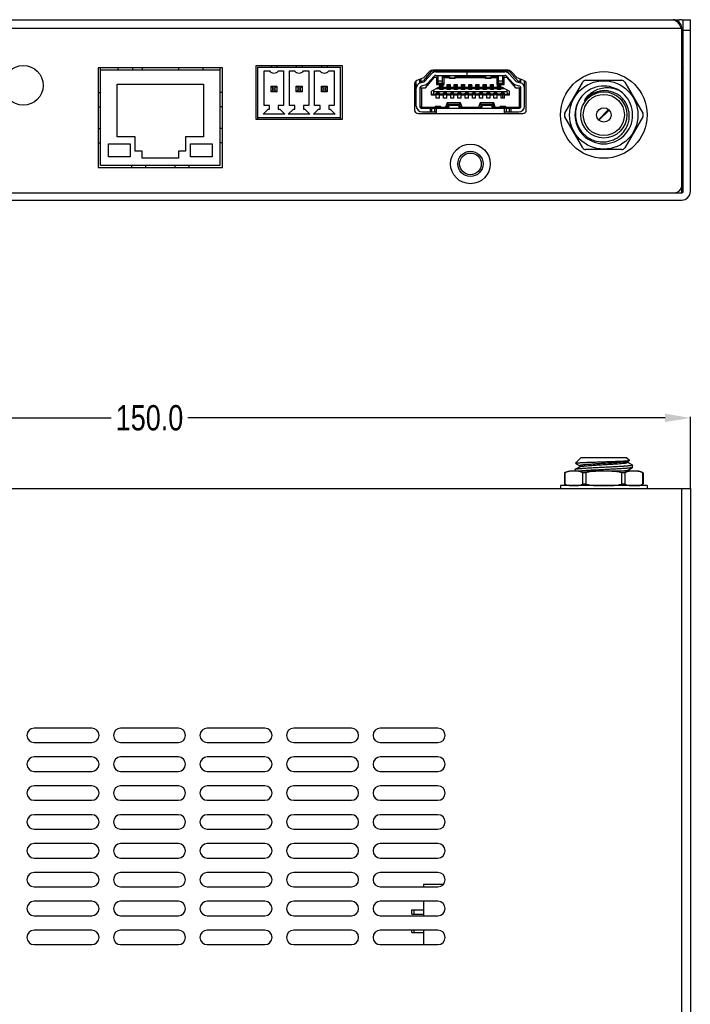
# Model space of a CAD drawing. Header units: millimetres. Extents: x 121 to 664, y 70 to 342.
# Tile 4 of 6: x 251 to 344, y 206 to 342. Entities that reach past the tile are written whole.
import ezdxf

# ---------------------------------------------------------------- set-up
doc = ezdxf.new("R2010")
doc.units = ezdxf.units.MM
doc.header["$LTSCALE"] = 32.67
doc.header["$PDMODE"] = 3
doc.header["$PDSIZE"] = 0.3125
doc.layers.get('0').update_dxf_attribs({"linetype": 'CONTINUOUS'})
doc.layers.get('Defpoints').update_dxf_attribs({"linetype": 'CONTINUOUS'})
doc.styles.get("Standard").update_dxf_attribs({"font": 'txt', "width": 0.8})
doc.dimstyles.get("Standard").update_dxf_attribs({"dimtxt": 0.15625, "dimasz": 0.1875, "dimexe": 0.125, "dimexo": 0.0625, "dimtad": 0, "dimtih": 1, "dimtoh": 1, "dimdsep": 46, "dimtxsty": 'Standard', "dimcen": 0.09, "dimazin": 2, "dimtp": 0.01, "dimtm": 0.01, "dimtfac": 1, "dimtofl": 0, "dimtmove": 0, "dimatfit": 3, "dimfxl": 1, "dimtolj": 1, "dimarcsym": 0})

# ---------------------------------------------------------------- blocks, each defined once
blk = doc.blocks.new('*D0')
at = {"color": 3, "lineweight": -2, "transparency": 16777216}
for p, q in [((194.3, 277.51), (194.3, 287.36)), ((197.8, 287.23), (263.99, 287.23)), ((340.8, 287.23), (274.6, 287.23)), ((344.3, 277.51), (344.3, 287.36))]:
    blk.add_line(p, q, dxfattribs=at)
at = {"color": 3, "transparency": 16777216}
for points in [[(197.8, 287.82), (197.8, 286.65), (194.3, 287.23)], [(340.8, 287.82), (340.8, 286.65), (344.3, 287.23)]]:
    blk.add_solid(points, dxfattribs=at)
at = {"layer": 'Defpoints', "color": 0, "transparency": 16777216}
for p in [(344.3, 287.23), (194.3, 277.45), (344.3, 277.45)]:
    blk.add_point(p, dxfattribs=at)
at = {"color": 3, "transparency": 16777216, "insert": (269.3, 287.23), "char_height": 3.5, "attachment_point": 5}
blk.add_mtext('\\A1;150.0', dxfattribs=at)

msp = doc.modelspace()

# ---------------------------------------------------------------- linework, layer by layer
at = {"color": 7, "linetype": 'Continuous'}
for p, q in [((343.1, 341.21), (195.5, 341.21)), ((195.8, 342.41), (342.8, 342.41)), ((343.1, 318.41), (343.1, 341.21)), ((343.3, 342.41), (344.3, 342.41)), ((343.3, 318.61), (343.3, 342.41)), ((344.3, 318.61), (344.3, 342.41)), ((344.3, 340.91), (343.3, 340.91)), ((343.15, 338.15), (343.1, 338.06)), ((343.15, 338.15), (343.16, 338.16)), ((343.16, 338.16), (343.3, 338.16)), ((343.26, 337.13), (343.27, 336.92)), ((262.2, 335.73), (262.2, 321.93)), ((279.4, 335.73), (262.2, 335.73)), ((262.52, 322.2), (262.52, 335.73)), ((264.9, 335.73), (264.9, 335.47)), ((266.99, 335.47), (266.99, 335.73)), ((268.3, 335.73), (268.3, 335.47)), ((273.3, 335.73), (273.3, 335.47)), ((276.7, 335.73), (276.7, 335.47)), ((279.07, 335.73), (279.07, 322.2)), ((279.4, 321.93), (279.4, 335.73)), ((296.05, 336.01), (284.05, 336.01)), ((284.05, 336.01), (284.05, 328.61)), ((284.3, 335.81), (295.8, 335.81)), ((284.3, 328.61), (284.3, 335.81)), ((286.15, 336.01), (286.15, 335.81)), ((286.95, 336.01), (286.95, 335.81)), ((289.65, 336.01), (289.65, 335.81)), ((290.45, 336.01), (290.45, 335.81)), ((293.15, 336.01), (293.15, 335.81)), ((293.95, 336.01), (293.95, 335.81)), ((295.8, 328.61), (295.8, 335.81)), ((296.05, 328.61), (296.05, 336.01)), ((343.1, 335.93), (343.16, 336.04)), ((343.15, 336.06), (343.3, 335.8)), ((343.27, 336.92), (343.27, 336.91)), ((262.52, 335.47), (279.07, 335.47)), ((285.2, 335.31), (285.92, 335.31)), ((285.2, 330.51), (285.2, 335.31)), ((287.17, 335.31), (287.9, 335.31)), ((287.9, 335.31), (287.9, 330.51)), ((288.7, 335.31), (289.42, 335.31)), ((288.7, 330.51), (288.7, 335.31)), ((290.67, 335.31), (291.4, 335.31)), ((291.4, 335.31), (291.4, 330.51)), ((292.2, 335.31), (292.92, 335.31)), ((292.2, 330.51), (292.2, 335.31)), ((294.17, 335.31), (294.9, 335.31)), ((294.9, 335.31), (294.9, 330.51)), ((307.3, 334.36), (306.36, 333.98)), ((308.37, 335.22), (307.28, 333.99)), ((308.13, 335.22), (307.3, 334.36)), ((307.5, 333.88), (308.41, 334.91)), ((307.55, 332.98), (308.8, 334.43)), ((308.78, 334.58), (307.87, 333.55)), ((308.55, 335.31), (319.04, 335.31)), ((319.02, 335.4), (308.57, 335.4)), ((308.8, 334.43), (309.3, 334.43)), ((309.01, 335.18), (313.35, 335.18)), ((309.01, 334.68), (318.59, 334.68)), ((309.1, 334.43), (309.1, 333.43)), ((309.3, 334.43), (309.3, 333.63)), ((309.35, 333.88), (309.35, 334.68)), ((309.9, 334.68), (309.9, 333.88)), ((309.95, 334.58), (310.9, 334.58)), ((309.95, 334.58), (310.15, 334.38)), ((309.95, 333.63), (309.95, 334.58)), ((310.15, 334.38), (310.9, 334.38)), ((310.15, 333.43), (310.15, 334.38)), ((310.22, 335.4), (310.22, 335.31)), ((310.47, 335.4), (310.47, 335.31)), ((310.9, 334.68), (310.9, 334.28)), ((310.9, 334.35), (311.7, 334.35)), ((311.7, 334.28), (310.9, 334.28)), ((311.7, 334.28), (311.7, 334.68)), ((311.7, 334.58), (315.9, 334.58)), ((311.7, 334.38), (315.9, 334.38)), ((312.12, 335.31), (312.12, 335.4)), ((312.37, 335.31), (312.37, 335.4)), ((313.35, 334.68), (313.35, 335.18)), ((313.36, 335.18), (318.59, 335.18)), ((313.36, 334.68), (313.36, 335.18)), ((315.22, 335.31), (315.22, 335.4)), ((315.47, 335.4), (315.47, 335.31)), ((315.9, 334.68), (315.9, 334.28)), ((315.9, 334.35), (316.7, 334.35)), ((316.7, 334.28), (315.9, 334.28)), ((316.7, 334.28), (316.7, 334.68)), ((316.7, 334.58), (317.65, 334.58)), ((316.7, 334.38), (317.45, 334.38)), ((317.12, 335.31), (317.12, 335.4)), ((317.37, 335.4), (317.37, 335.31)), ((317.65, 334.58), (317.45, 334.38)), ((317.45, 334.38), (317.45, 333.43)), ((317.65, 334.58), (317.65, 333.63)), ((317.7, 333.88), (317.7, 334.68)), ((318.25, 334.68), (318.25, 333.88)), ((318.3, 334.43), (318.8, 334.43)), ((318.3, 333.63), (318.3, 334.43)), ((318.5, 333.43), (318.5, 334.43)), ((318.8, 334.43), (320.05, 332.98)), ((319.72, 333.55), (318.81, 334.58)), ((319.19, 334.91), (320.09, 333.88)), ((320.31, 333.99), (319.23, 335.22)), ((320.28, 334.36), (319.45, 335.22)), ((321.23, 333.98), (320.28, 334.36)), ((264.8, 333.47), (276.8, 333.47)), ((264.8, 326.2), (264.8, 333.47)), ((276.8, 333.47), (276.8, 326.2)), ((286.15, 333.21), (286.95, 333.21)), ((286.4, 332.96), (286.15, 333.21)), ((286.15, 332.41), (286.15, 333.21)), ((286.4, 332.96), (286.7, 332.96)), ((286.4, 332.66), (286.4, 332.96)), ((286.7, 332.96), (286.95, 333.21)), ((286.7, 332.96), (286.7, 332.66)), ((286.95, 333.21), (286.95, 332.41)), ((289.65, 333.21), (290.45, 333.21)), ((289.9, 332.96), (289.65, 333.21)), ((289.65, 332.41), (289.65, 333.21)), ((289.9, 332.96), (290.2, 332.96)), ((289.9, 332.66), (289.9, 332.96)), ((290.2, 332.96), (290.45, 333.21)), ((290.2, 332.96), (290.2, 332.66)), ((290.45, 333.21), (290.45, 332.41)), ((293.15, 333.21), (293.95, 333.21)), ((293.4, 332.96), (293.15, 333.21)), ((293.15, 332.41), (293.15, 333.21)), ((293.4, 332.96), (293.7, 332.96)), ((293.4, 332.66), (293.4, 332.96)), ((293.7, 332.96), (293.95, 333.21)), ((293.7, 332.96), (293.7, 332.66)), ((293.95, 333.21), (293.95, 332.41)), ((306.05, 333.52), (306.05, 329.9)), ((306.3, 330.43), (306.3, 333.95)), ((306.8, 333.65), (306.8, 334.16)), ((306.8, 333.86), (307.13, 333.91)), ((306.8, 332.91), (306.8, 330.43)), ((306.85, 333.03), (306.82, 333.03)), ((306.85, 333.67), (306.85, 333.87)), ((306.85, 330.26), (306.85, 333.07)), ((306.95, 332.98), (306.85, 332.88)), ((306.86, 333.67), (307.48, 333.86)), ((306.95, 333.88), (306.95, 334.22)), ((306.95, 332.98), (307.55, 332.98)), ((307.62, 333.38), (307.01, 333.19)), ((307.05, 330.28), (307.05, 332.98)), ((308.4, 332.51), (309.37, 333.04)), ((309.3, 333.63), (309.1, 333.43)), ((309.1, 333.43), (309.57, 333.43)), ((309.1, 332.89), (309.57, 332.89)), ((309.3, 333.63), (309.95, 333.63)), ((309.9, 333.88), (309.35, 333.88)), ((309.37, 333.04), (309.57, 333.04)), ((309.57, 333.45), (310.02, 333.45)), ((309.57, 332.75), (309.57, 333.45)), ((309.7, 333.31), (309.57, 333.31)), ((309.57, 332.95), (310.02, 332.95)), ((309.7, 333.45), (309.7, 332.95)), ((309.7, 333.1), (309.9, 333.1)), ((309.9, 332.95), (309.9, 333.45)), ((310.02, 333.31), (309.9, 333.31)), ((310.15, 333.43), (309.95, 333.63)), ((310.02, 332.75), (310.02, 333.45)), ((310.02, 333.43), (310.15, 333.43)), ((310.02, 333.04), (310.57, 333.04)), ((310.02, 332.89), (310.57, 332.89)), ((310.57, 333.45), (311.02, 333.45)), ((310.57, 332.75), (310.57, 333.45)), ((310.7, 333.31), (310.57, 333.31)), ((310.57, 332.95), (311.02, 332.95)), ((310.7, 333.45), (310.7, 332.95)), ((310.7, 333.1), (310.9, 333.1)), ((310.9, 332.95), (310.9, 333.45)), ((311.02, 333.31), (310.9, 333.31)), ((311.02, 332.75), (311.02, 333.45)), ((311.02, 333.04), (311.57, 333.04)), ((311.02, 332.89), (311.57, 332.89)), ((311.57, 333.45), (312.02, 333.45)), ((311.57, 332.75), (311.57, 333.45)), ((311.7, 333.31), (311.57, 333.31)), ((311.57, 332.95), (312.02, 332.95)), ((311.7, 333.45), (311.7, 332.95)), ((311.7, 333.1), (311.9, 333.1)), ((311.9, 332.95), (311.9, 333.45)), ((312.02, 333.31), (311.9, 333.31)), ((312.02, 332.75), (312.02, 333.45)), ((312.02, 333.04), (312.57, 333.04)), ((312.02, 332.89), (312.57, 332.89)), ((312.57, 333.45), (313.02, 333.45)), ((312.57, 332.75), (312.57, 333.45)), ((312.7, 333.31), (312.57, 333.31)), ((312.57, 332.95), (313.02, 332.95)), ((312.7, 333.45), (312.7, 332.95)), ((312.7, 333.1), (312.9, 333.1)), ((312.9, 332.95), (312.9, 333.45)), ((313.02, 333.31), (312.9, 333.31)), ((313.02, 332.75), (313.02, 333.45)), ((313.02, 333.04), (313.57, 333.04)), ((313.02, 332.89), (313.57, 332.89)), ((313.57, 333.45), (314.02, 333.45)), ((313.57, 332.75), (313.57, 333.45)), ((313.7, 333.31), (313.57, 333.31)), ((313.57, 332.95), (314.02, 332.95)), ((313.7, 333.45), (313.7, 332.95)), ((313.7, 333.1), (313.9, 333.1)), ((313.9, 332.95), (313.9, 333.45)), ((314.02, 333.31), (313.9, 333.31)), ((314.02, 332.75), (314.02, 333.45)), ((314.02, 333.04), (314.57, 333.04)), ((314.02, 332.89), (314.57, 332.89)), ((314.57, 333.45), (315.02, 333.45)), ((314.57, 332.75), (314.57, 333.45)), ((314.7, 333.31), (314.57, 333.31)), ((314.57, 332.95), (315.02, 332.95)), ((314.7, 333.45), (314.7, 332.95)), ((314.7, 333.1), (314.9, 333.1)), ((314.9, 332.95), (314.9, 333.45)), ((315.02, 333.31), (314.9, 333.31)), ((315.02, 332.75), (315.02, 333.45)), ((315.02, 333.04), (315.57, 333.04)), ((315.02, 332.89), (315.57, 332.89)), ((315.57, 333.45), (316.02, 333.45)), ((315.57, 332.75), (315.57, 333.45)), ((315.7, 333.31), (315.57, 333.31)), ((315.57, 332.95), (316.02, 332.95)), ((315.7, 333.45), (315.7, 332.95)), ((315.7, 333.1), (315.9, 333.1)), ((315.9, 332.95), (315.9, 333.45)), ((316.02, 332.75), (316.02, 333.45)), ((316.02, 333.04), (316.57, 333.04)), ((316.02, 332.89), (316.57, 332.89)), ((316.57, 333.45), (317.02, 333.45)), ((316.57, 332.75), (316.57, 333.45)), ((316.57, 332.95), (317.02, 332.95)), ((316.7, 333.45), (316.7, 332.95)), ((316.7, 333.1), (316.9, 333.1)), ((316.9, 332.95), (316.9, 333.45)), ((317.02, 332.75), (317.02, 333.45)), ((317.02, 333.04), (317.57, 333.04)), ((317.02, 332.89), (317.57, 332.89)), ((317.65, 333.63), (317.45, 333.43)), ((317.45, 333.43), (317.57, 333.43)), ((317.57, 333.45), (318.02, 333.45)), ((317.57, 332.75), (317.57, 333.45)), ((317.57, 332.95), (318.02, 332.95)), ((317.65, 333.63), (318.3, 333.63)), ((318.25, 333.88), (317.7, 333.88)), ((317.7, 333.45), (317.7, 332.95)), ((317.7, 333.1), (317.9, 333.1)), ((317.9, 332.95), (317.9, 333.45)), ((318.02, 332.75), (318.02, 333.45)), ((318.02, 333.43), (318.5, 333.43)), ((318.02, 333.04), (318.22, 333.04)), ((318.02, 332.89), (318.5, 332.89)), ((318.22, 333.04), (319.2, 332.51)), ((318.3, 333.63), (318.5, 333.43)), ((320.58, 333.19), (319.97, 333.38)), ((320.05, 332.98), (320.65, 332.98)), ((320.12, 333.86), (320.73, 333.67)), ((320.46, 333.91), (320.8, 333.86)), ((320.55, 332.98), (320.55, 330.28)), ((320.65, 334.21), (320.65, 333.88)), ((320.75, 332.88), (320.65, 332.98)), ((320.75, 333.87), (320.75, 333.67)), ((320.75, 333.07), (320.75, 330.26)), ((320.77, 333.03), (320.75, 333.03)), ((320.8, 333.65), (320.8, 334.15)), ((320.8, 330.43), (320.8, 332.91)), ((321.3, 330.43), (321.3, 333.95)), ((321.55, 329.9), (321.55, 333.51)), ((326.9, 329.46), (329.38, 333.76)), ((329.81, 334.01), (334.78, 334.01)), ((335.21, 333.76), (337.69, 329.46)), ((286.4, 332.66), (286.15, 332.41)), ((286.95, 332.41), (286.15, 332.41)), ((286.7, 332.66), (286.4, 332.66)), ((286.7, 332.66), (286.95, 332.41)), ((289.9, 332.66), (289.65, 332.41)), ((290.45, 332.41), (289.65, 332.41)), ((290.2, 332.66), (289.9, 332.66)), ((290.2, 332.66), (290.45, 332.41)), ((293.4, 332.66), (293.15, 332.41)), ((293.95, 332.41), (293.15, 332.41)), ((293.7, 332.66), (293.4, 332.66)), ((293.7, 332.66), (293.95, 332.41)), ((306.8, 332.03), (306.85, 332.03)), ((306.8, 332.02), (306.85, 332.02)), ((308.4, 331.96), (308.4, 332.51)), ((308.4, 332.11), (309.07, 332.11)), ((309.07, 331.96), (308.4, 331.96)), ((308.75, 332.46), (308.75, 332.7)), ((308.75, 332.46), (318.85, 332.46)), ((309.52, 332.25), (309.07, 332.25)), ((309.07, 331.55), (309.07, 332.25)), ((309.52, 332.22), (309.07, 332.22)), ((309.07, 332.21), (309.52, 332.21)), ((309.52, 332.14), (309.07, 332.14)), ((309.07, 332.05), (309.52, 332.05)), ((309.52, 331.55), (309.07, 331.55)), ((309.52, 331.55), (309.52, 332.25)), ((310.07, 332.11), (309.52, 332.11)), ((310.07, 331.96), (309.52, 331.96)), ((309.57, 332.86), (310.02, 332.86)), ((310.02, 332.79), (309.57, 332.79)), ((309.57, 332.78), (310.02, 332.78)), ((310.02, 332.75), (309.57, 332.75)), ((310.52, 332.25), (310.07, 332.25)), ((310.07, 331.55), (310.07, 332.25)), ((310.52, 332.22), (310.07, 332.22)), ((310.07, 332.21), (310.52, 332.21)), ((310.52, 332.14), (310.07, 332.14)), ((310.07, 332.05), (310.52, 332.05)), ((310.52, 331.55), (310.07, 331.55)), ((310.52, 331.55), (310.52, 332.25)), ((311.07, 332.11), (310.52, 332.11)), ((311.07, 331.96), (310.52, 331.96)), ((310.57, 332.86), (311.02, 332.86)), ((311.02, 332.79), (310.57, 332.79)), ((310.57, 332.78), (311.02, 332.78)), ((311.02, 332.75), (310.57, 332.75)), ((311.52, 332.25), (311.07, 332.25)), ((311.07, 331.55), (311.07, 332.25)), ((311.52, 332.22), (311.07, 332.22)), ((311.07, 332.21), (311.52, 332.21)), ((311.52, 332.14), (311.07, 332.14)), ((311.07, 332.05), (311.52, 332.05)), ((311.52, 331.55), (311.07, 331.55)), ((311.52, 331.55), (311.52, 332.25)), ((312.07, 332.11), (311.52, 332.11)), ((312.07, 331.96), (311.52, 331.96)), ((311.57, 332.86), (312.02, 332.86)), ((312.02, 332.79), (311.57, 332.79)), ((311.57, 332.78), (312.02, 332.78)), ((312.02, 332.75), (311.57, 332.75)), ((312.52, 332.25), (312.07, 332.25)), ((312.07, 331.55), (312.07, 332.25)), ((312.52, 332.22), (312.07, 332.22)), ((312.07, 332.21), (312.52, 332.21)), ((312.52, 332.14), (312.07, 332.14)), ((312.07, 332.05), (312.52, 332.05)), ((312.52, 331.55), (312.07, 331.55)), ((312.52, 331.55), (312.52, 332.25)), ((313.07, 332.11), (312.52, 332.11)), ((313.07, 331.96), (312.52, 331.96)), ((312.57, 332.86), (313.02, 332.86)), ((313.02, 332.79), (312.57, 332.79)), ((312.57, 332.78), (313.02, 332.78)), ((313.02, 332.75), (312.57, 332.75)), ((313.52, 332.25), (313.07, 332.25)), ((313.07, 331.55), (313.07, 332.25)), ((313.52, 332.22), (313.07, 332.22)), ((313.07, 332.21), (313.52, 332.21)), ((313.52, 332.14), (313.07, 332.14)), ((313.07, 332.05), (313.52, 332.05)), ((313.52, 331.55), (313.07, 331.55)), ((313.52, 331.55), (313.52, 332.25)), ((314.07, 332.11), (313.52, 332.11)), ((314.07, 331.96), (313.52, 331.96)), ((313.57, 332.86), (314.02, 332.86)), ((314.02, 332.79), (313.57, 332.79)), ((313.57, 332.78), (314.02, 332.78)), ((314.02, 332.75), (313.57, 332.75)), ((314.52, 332.25), (314.07, 332.25)), ((314.07, 331.55), (314.07, 332.25)), ((314.52, 332.22), (314.07, 332.22)), ((314.07, 332.21), (314.52, 332.21)), ((314.52, 332.14), (314.07, 332.14)), ((314.07, 332.05), (314.52, 332.05)), ((314.52, 331.55), (314.07, 331.55)), ((314.52, 331.55), (314.52, 332.25)), ((315.07, 332.11), (314.52, 332.11)), ((315.07, 331.96), (314.52, 331.96)), ((314.57, 332.86), (315.02, 332.86)), ((315.02, 332.79), (314.57, 332.79)), ((314.57, 332.78), (315.02, 332.78)), ((315.02, 332.75), (314.57, 332.75)), ((315.52, 332.25), (315.07, 332.25)), ((315.07, 331.55), (315.07, 332.25)), ((315.52, 332.22), (315.07, 332.22)), ((315.07, 332.21), (315.52, 332.21)), ((315.52, 332.14), (315.07, 332.14)), ((315.07, 332.05), (315.52, 332.05)), ((315.52, 331.55), (315.07, 331.55)), ((315.52, 331.55), (315.52, 332.25)), ((316.07, 332.11), (315.52, 332.11)), ((316.07, 331.96), (315.52, 331.96)), ((315.57, 332.86), (316.02, 332.86)), ((316.02, 332.79), (315.57, 332.79)), ((315.57, 332.78), (316.02, 332.78)), ((316.02, 332.75), (315.57, 332.75)), ((316.52, 332.25), (316.07, 332.25)), ((316.07, 331.55), (316.07, 332.25)), ((316.52, 332.22), (316.07, 332.22)), ((316.07, 332.21), (316.52, 332.21)), ((316.52, 332.14), (316.07, 332.14)), ((316.07, 332.05), (316.52, 332.05)), ((316.52, 331.55), (316.07, 331.55)), ((316.52, 331.55), (316.52, 332.25)), ((317.07, 332.11), (316.52, 332.11)), ((317.07, 331.96), (316.52, 331.96)), ((316.57, 332.86), (317.02, 332.86)), ((317.02, 332.79), (316.57, 332.79)), ((316.57, 332.78), (317.02, 332.78)), ((317.02, 332.75), (316.57, 332.75)), ((317.52, 332.25), (317.07, 332.25)), ((317.07, 331.55), (317.07, 332.25)), ((317.52, 332.22), (317.07, 332.22)), ((317.07, 332.21), (317.52, 332.21)), ((317.52, 332.14), (317.07, 332.14)), ((317.07, 332.05), (317.52, 332.05)), ((317.52, 331.55), (317.07, 331.55)), ((317.52, 331.55), (317.52, 332.25)), ((318.07, 332.11), (317.52, 332.11)), ((318.07, 331.96), (317.52, 331.96)), ((317.57, 332.86), (318.02, 332.86)), ((318.02, 332.79), (317.57, 332.79)), ((317.57, 332.78), (318.02, 332.78)), ((318.02, 332.75), (317.57, 332.75)), ((318.52, 332.25), (318.07, 332.25)), ((318.07, 331.55), (318.07, 332.25)), ((318.52, 332.22), (318.07, 332.22)), ((318.07, 332.21), (318.52, 332.21)), ((318.52, 332.14), (318.07, 332.14)), ((318.07, 332.05), (318.52, 332.05)), ((318.52, 331.55), (318.07, 331.55)), ((318.3, 331.55), (318.3, 332.05)), ((318.52, 331.55), (318.52, 332.25)), ((318.52, 332.11), (319.2, 332.11)), ((319.2, 331.96), (318.52, 331.96)), ((318.85, 332.7), (318.85, 332.46)), ((319.2, 331.96), (319.2, 332.51)), ((320.75, 332.03), (320.8, 332.03)), ((320.75, 332.02), (320.8, 332.02)), ((285.95, 330.51), (285.2, 330.51)), ((285.95, 330.01), (285.95, 330.51)), ((287.9, 330.51), (287.15, 330.51)), ((287.15, 330.51), (287.15, 330.01)), ((289.45, 330.51), (288.7, 330.51)), ((289.45, 330.01), (289.45, 330.51)), ((291.4, 330.51), (290.65, 330.51)), ((290.65, 330.51), (290.65, 330.01)), ((292.95, 330.51), (292.2, 330.51)), ((292.95, 330.01), (292.95, 330.51)), ((294.9, 330.51), (294.15, 330.51)), ((294.15, 330.51), (294.15, 330.01)), ((306.85, 331.34), (306.8, 331.34)), ((307.1, 330.13), (306.85, 330.43)), ((307.01, 330.24), (307.05, 330.28)), ((307.05, 330.28), (308.87, 330.28)), ((308.72, 330.14), (308.9, 330.31)), ((309.67, 330.38), (308.92, 330.38)), ((309.64, 330.28), (308.95, 330.28)), ((308.95, 330.28), (308.97, 330.13)), ((309.64, 330.28), (309.62, 330.13)), ((309.87, 330.14), (309.69, 330.31)), ((309.72, 330.28), (310.34, 330.28)), ((310.56, 330.88), (310.34, 330.28)), ((310.34, 330.28), (310.44, 330.13)), ((310.7, 330.68), (310.5, 330.13)), ((312.44, 330.88), (310.56, 330.88)), ((310.7, 330.68), (310.56, 330.88)), ((312.3, 330.68), (310.7, 330.68)), ((310.7, 330.13), (310.9, 330.58)), ((310.9, 330.58), (312.1, 330.58)), ((312.1, 330.58), (312.3, 330.13)), ((312.3, 330.68), (312.44, 330.88)), ((312.5, 330.13), (312.3, 330.68)), ((312.65, 330.28), (312.44, 330.88)), ((312.55, 330.13), (312.65, 330.28)), ((312.65, 330.28), (314.94, 330.28)), ((315.16, 330.88), (314.94, 330.28)), ((314.94, 330.28), (315.04, 330.13)), ((315.3, 330.68), (315.1, 330.13)), ((317.04, 330.88), (315.16, 330.88)), ((315.3, 330.68), (315.16, 330.88)), ((316.9, 330.68), (315.3, 330.68)), ((315.3, 330.13), (315.5, 330.58)), ((315.5, 330.58), (316.7, 330.58)), ((316.7, 330.58), (316.9, 330.13)), ((316.9, 330.68), (317.04, 330.88)), ((317.1, 330.13), (316.9, 330.68)), ((317.25, 330.28), (317.04, 330.88)), ((317.15, 330.13), (317.25, 330.28)), ((317.25, 330.28), (317.87, 330.28)), ((317.72, 330.14), (317.9, 330.31)), ((318.67, 330.38), (317.92, 330.38)), ((318.64, 330.28), (317.95, 330.28)), ((317.95, 330.28), (317.97, 330.13)), ((318.64, 330.28), (318.62, 330.13)), ((318.87, 330.14), (318.69, 330.31)), ((318.72, 330.28), (320.55, 330.28)), ((320.5, 330.13), (320.75, 330.43)), ((320.55, 330.28), (320.59, 330.24)), ((320.8, 331.34), (320.75, 331.34)), ((295.8, 328.81), (284.3, 328.81)), ((285.75, 330.01), (285.05, 329.31)), ((288.05, 329.31), (285.05, 329.31)), ((285.75, 330.01), (285.95, 330.01)), ((287.15, 330.01), (287.35, 330.01)), ((288.05, 329.31), (287.35, 330.01)), ((289.25, 330.01), (288.55, 329.31)), ((291.55, 329.31), (288.55, 329.31)), ((289.25, 330.01), (289.45, 330.01)), ((290.65, 330.01), (290.85, 330.01)), ((291.55, 329.31), (290.85, 330.01)), ((292.75, 330.01), (292.05, 329.31)), ((295.05, 329.31), (292.05, 329.31)), ((292.75, 330.01), (292.95, 330.01)), ((294.15, 330.01), (294.35, 330.01)), ((295.05, 329.31), (294.35, 330.01)), ((306.55, 329.4), (321.05, 329.4)), ((307.1, 330.13), (320.5, 330.13)), ((307.1, 329.63), (309.05, 329.63)), ((308.2, 330.13), (308.2, 329.63)), ((308.4, 330.13), (308.4, 329.63)), ((308.72, 330.13), (308.72, 330.14)), ((308.85, 329.63), (308.85, 330.13)), ((309.05, 330.13), (309.05, 329.4)), ((309.87, 330.13), (309.87, 330.14)), ((317.72, 330.13), (317.72, 330.14)), ((318.55, 329.4), (318.55, 330.13)), ((318.55, 329.63), (320.5, 329.63)), ((318.75, 330.13), (318.75, 329.63)), ((318.87, 330.13), (318.87, 330.14)), ((319.2, 329.63), (319.2, 330.13)), ((319.4, 330.13), (319.4, 329.63)), ((329.38, 324.66), (326.9, 328.96)), ((332.97, 329.95), (331.55, 328.54)), ((331.63, 328.47), (333.04, 329.88)), ((337.69, 328.96), (335.21, 324.66)), ((284.05, 328.61), (296.05, 328.61)), ((267.3, 326.2), (264.8, 326.2)), ((267.3, 324.2), (267.3, 326.2)), ((276.8, 326.2), (274.3, 326.2)), ((274.3, 326.2), (274.3, 324.2)), ((263.6, 325.2), (266.6, 325.2)), ((263.6, 323.4), (263.6, 325.2)), ((266.6, 325.2), (266.6, 323.4)), ((275, 325.2), (278, 325.2)), ((275, 323.4), (275, 325.2)), ((278, 325.2), (278, 323.4)), ((266.6, 323.4), (263.6, 323.4)), ((268.3, 324.2), (267.3, 324.2)), ((268.3, 323.2), (268.3, 324.2)), ((274.3, 324.2), (273.3, 324.2)), ((273.3, 324.2), (273.3, 323.2)), ((278, 323.4), (275, 323.4)), ((334.78, 324.41), (329.81, 324.41)), ((279.07, 322.2), (262.52, 322.2)), ((273.3, 323.2), (268.3, 323.2)), ((262.2, 321.93), (279.4, 321.93)), ((195.5, 318.41), (343.1, 318.41)), ((343.1, 318.61), (343.3, 318.61)), ((195.5, 317.41), (343.1, 317.41)), ((329.1, 281.7), (328.36, 280.96)), ((335.5, 281.7), (329.1, 281.7)), ((335.5, 281.7), (335.84, 281.36)), ((335.59, 281.21), (335.83, 281.34)), ((335.61, 281.08), (335.61, 281.22)), ((335.72, 281.03), (335.61, 281.09)), ((337.04, 279.85), (327.55, 279.85)), ((328.3, 280.06), (328.3, 279.85)), ((328.46, 280.16), (328.31, 280.08)), ((328.36, 280.95), (328.98, 280.59)), ((329, 280.47), (328.46, 280.16)), ((328.98, 280.6), (328.98, 280.46)), ((331.62, 280.03), (331.3, 280.01)), ((331.66, 280.03), (331.62, 280.03)), ((335.59, 279.96), (336.05, 280.22)), ((335.61, 279.85), (335.61, 279.97)), ((335.88, 280.93), (335.72, 281.03)), ((336.05, 280.84), (335.88, 280.93)), ((336.22, 280.73), (336.05, 280.84)), ((336.28, 280.7), (336.22, 280.73)), ((336.28, 280.35), (336.27, 280.35)), ((336.3, 280.37), (336.3, 280.68)), ((326.83, 279.6), (326.83, 278.09)), ((326.9, 279.64), (326.9, 278.05)), ((329.38, 278.05), (329.38, 279.64)), ((329.81, 279.64), (329.81, 278.05)), ((334.78, 278.05), (334.78, 279.64)), ((335.21, 279.64), (335.21, 278.05)), ((337.69, 278.05), (337.69, 279.64)), ((337.76, 279.6), (337.76, 278.09)), ((194.3, 277.45), (344.3, 277.45)), ((326.3, 277.85), (326.3, 277.45)), ((338.3, 277.85), (326.3, 277.85)), ((338.3, 277.85), (338.3, 277.45)), ((343.1, 133.45), (343.1, 277.45)), ((344.3, 277.45), (344.3, 132.25)), ((261.3, 244.25), (253.3, 244.25)), ((273.3, 244.25), (265.3, 244.25)), ((285.3, 244.25), (277.3, 244.25)), ((297.3, 244.25), (289.3, 244.25)), ((309.3, 244.25), (301.3, 244.25)), ((253.3, 242.25), (261.3, 242.25)), ((265.3, 242.25), (273.3, 242.25)), ((277.3, 242.25), (285.3, 242.25)), ((289.3, 242.25), (297.3, 242.25)), ((301.3, 242.25), (309.3, 242.25)), ((261.3, 240.25), (253.3, 240.25)), ((273.3, 240.25), (265.3, 240.25)), ((285.3, 240.25), (277.3, 240.25)), ((297.3, 240.25), (289.3, 240.25)), ((309.3, 240.25), (301.3, 240.25)), ((253.3, 238.25), (261.3, 238.25)), ((265.3, 238.25), (273.3, 238.25)), ((277.3, 238.25), (285.3, 238.25)), ((289.3, 238.25), (297.3, 238.25)), ((301.3, 238.25), (309.3, 238.25)), ((261.3, 236.25), (253.3, 236.25)), ((273.3, 236.25), (265.3, 236.25)), ((285.3, 236.25), (277.3, 236.25)), ((297.3, 236.25), (289.3, 236.25)), ((309.3, 236.25), (301.3, 236.25)), ((253.3, 234.25), (261.3, 234.25)), ((265.3, 234.25), (273.3, 234.25)), ((277.3, 234.25), (285.3, 234.25)), ((289.3, 234.25), (297.3, 234.25)), ((301.3, 234.25), (309.3, 234.25)), ((261.3, 232.25), (253.3, 232.25)), ((273.3, 232.25), (265.3, 232.25)), ((285.3, 232.25), (277.3, 232.25)), ((297.3, 232.25), (289.3, 232.25)), ((309.3, 232.25), (301.3, 232.25)), ((253.3, 230.25), (261.3, 230.25)), ((265.3, 230.25), (273.3, 230.25)), ((277.3, 230.25), (285.3, 230.25)), ((289.3, 230.25), (297.3, 230.25)), ((301.3, 230.25), (309.3, 230.25)), ((261.3, 228.25), (253.3, 228.25)), ((273.3, 228.25), (265.3, 228.25)), ((285.3, 228.25), (277.3, 228.25)), ((297.3, 228.25), (289.3, 228.25)), ((309.3, 228.25), (301.3, 228.25)), ((253.3, 226.25), (261.3, 226.25)), ((265.3, 226.25), (273.3, 226.25)), ((277.3, 226.25), (285.3, 226.25)), ((289.3, 226.25), (297.3, 226.25)), ((301.3, 226.25), (309.3, 226.25)), ((261.3, 224.25), (253.3, 224.25)), ((273.3, 224.25), (265.3, 224.25)), ((285.3, 224.25), (277.3, 224.25)), ((297.3, 224.25), (289.3, 224.25)), ((309.3, 224.25), (301.3, 224.25)), ((310.05, 222.6), (307.3, 222.6)), ((307.3, 222.6), (307.3, 222.25)), ((253.3, 222.25), (261.3, 222.25)), ((265.3, 222.25), (273.3, 222.25)), ((277.3, 222.25), (285.3, 222.25)), ((289.3, 222.25), (297.3, 222.25)), ((301.3, 222.25), (309.3, 222.25)), ((261.3, 220.25), (253.3, 220.25)), ((273.3, 220.25), (265.3, 220.25)), ((285.3, 220.25), (277.3, 220.25)), ((297.3, 220.25), (289.3, 220.25)), ((309.3, 220.25), (301.3, 220.25)), ((307.3, 220.25), (307.3, 218.25)), ((305.7, 219.09), (307.3, 219.09)), ((305.7, 218.45), (305.7, 219.09)), ((305.7, 218.45), (307.3, 218.45)), ((305.95, 219.09), (305.95, 218.45)), ((253.3, 218.25), (261.3, 218.25)), ((265.3, 218.25), (273.3, 218.25)), ((277.3, 218.25), (285.3, 218.25)), ((289.3, 218.25), (297.3, 218.25)), ((301.3, 218.25), (309.3, 218.25)), ((261.3, 216.25), (253.3, 216.25)), ((273.3, 216.25), (265.3, 216.25)), ((285.3, 216.25), (277.3, 216.25)), ((297.3, 216.25), (289.3, 216.25)), ((309.3, 216.25), (301.3, 216.25)), ((305.7, 215.91), (305.7, 216.25)), ((305.7, 215.91), (307.3, 215.91)), ((305.95, 216.25), (305.95, 215.91)), ((307.3, 216.25), (307.3, 214.25)), ((253.3, 214.25), (261.3, 214.25)), ((265.3, 214.25), (273.3, 214.25)), ((277.3, 214.25), (285.3, 214.25)), ((289.3, 214.25), (297.3, 214.25)), ((301.3, 214.25), (309.3, 214.25))]:
    msp.add_line(p, q, dxfattribs=at)
msp.add_lwpolyline([(336.05, 280.22), (336.22, 280.32), (336.28, 280.36)], dxfattribs=at)
for centre, radius in [((251.8, 333.31), 2.75), ((332.3, 329.21), 6), ((332.3, 329.21), 4.74), ((332.3, 329.21), 3.2), ((332.3, 329.21), 2.85), ((332.3, 329.21), 1), ((313.8, 322.43), 2.75), ((313.8, 322.43), 1.75), ((313.8, 322.43), 1.5)]:
    msp.add_circle(centre, radius, dxfattribs=at)
for centre, radius, start, end in [((341.9, 341.21), 1.2, 0, 90), ((342.8, 340.91), 1.5, 70.5184, 90), ((286.55, 335.81), 0.8, 218.6822, 321.3178), ((290.05, 335.81), 0.8, 218.6822, 321.3178), ((293.55, 335.81), 0.8, 218.6822, 321.3178), ((308.57, 334.8), 0.6, 90, 136), ((308.55, 335.06), 0.25, 90, 138.6522), ((309.01, 334.38), 0.8, 90, 138.6522), ((309.01, 334.38), 0.3, 90, 138.6522), ((318.59, 334.38), 0.8, 41.3478, 90), ((318.59, 334.38), 0.3, 41.3478, 90), ((319.02, 334.8), 0.6, 44, 90), ((319.04, 335.06), 0.25, 41.3478, 90), ((306.55, 333.52), 0.5, 112, 180), ((307.1, 332.91), 0.8, 107.1027, 180), ((307.1, 332.91), 0.3, 107.1027, 180), ((307.1, 334.16), 0.25, 278.8958, 318.6522), ((307.46, 333.91), 0.05, 287.1027, 318.6522), ((307.46, 333.91), 0.55, 287.1027, 318.6522), ((317.3, 331.81), 3.6, 155.6342, 161.0273), ((320.13, 333.91), 0.55, 221.3478, 252.8973), ((320.13, 333.91), 0.05, 221.3478, 252.8973), ((320.5, 334.16), 0.25, 221.3478, 261.1042), ((320.5, 332.91), 0.3, 0, 72.8973), ((320.5, 332.91), 0.8, 0, 72.8973), ((321.05, 333.51), 0.5, 0, 68), ((332.3, 329.21), 4, 151.5429, 151.1954), ((329.81, 333.51), 0.5, 90, 150), ((334.78, 333.51), 0.5, 30, 90), ((332.3, 329.21), 3.32, 101.0162, 144.2162), ((332.25, 329.48), 3.04, 100.9018, 101.1564), ((332.26, 329.42), 3.1, 99.4191, 100.8979), ((332.27, 329.36), 3.17, 98.9629, 99.4227), ((332.42, 329.24), 3.32, 92.1859, 93.4115), ((307.1, 330.43), 0.8, 180, 270), ((307.1, 330.43), 0.3, 180, 270), ((320.5, 330.43), 0.8, 270, 360), ((320.5, 330.43), 0.3, 270, 360), ((306.55, 329.9), 0.5, 180, 270), ((321.05, 329.9), 0.5, 270, 360), ((327.33, 329.21), 0.5, 150, 210), ((337.26, 329.21), 0.5, 330, 30), ((329.81, 324.91), 0.5, 210, 270), ((334.78, 324.91), 0.5, 270, 330), ((284.93, 323.07), 18.15, 182.7369, 183.5762), ((250.66, 323.07), 18.15, 356.4238, 357.2631), ((290.93, 323.07), 18.15, 182.7369, 183.5762), ((256.66, 323.07), 18.15, 356.4238, 357.2631), ((342.1, 319.41), 1, 270, 360), ((343.1, 318.61), 1.2, 270, 360), ((343.1, 318.61), 0.2, 270, 360), ((328.04, 277.59), 2.34, 119.084, 120.975), ((336.55, 277.59), 2.34, 59.0251, 60.9158), ((328.04, 280.1), 2.34, 239.0251, 240.9158), ((336.55, 280.1), 2.34, 299.0841, 300.975), ((253.3, 243.25), 1, 90, 270), ((261.3, 243.25), 1, 270, 90), ((265.3, 243.25), 1, 90, 270), ((273.3, 243.25), 1, 270, 90), ((277.3, 243.25), 1, 90, 270), ((285.3, 243.25), 1, 270, 90), ((289.3, 243.25), 1, 90, 270), ((297.3, 243.25), 1, 270, 90), ((301.3, 243.25), 1, 90, 270), ((309.3, 243.25), 1, 270, 90), ((253.3, 239.25), 1, 90, 270), ((261.3, 239.25), 1, 270, 90), ((265.3, 239.25), 1, 90, 270), ((273.3, 239.25), 1, 270, 90), ((277.3, 239.25), 1, 90, 270), ((285.3, 239.25), 1, 270, 90), ((289.3, 239.25), 1, 90, 270), ((297.3, 239.25), 1, 270, 90), ((301.3, 239.25), 1, 90, 270), ((309.3, 239.25), 1, 270, 90), ((253.3, 235.25), 1, 90, 270), ((261.3, 235.25), 1, 270, 90), ((265.3, 235.25), 1, 90, 270), ((273.3, 235.25), 1, 270, 90), ((277.3, 235.25), 1, 90, 270), ((285.3, 235.25), 1, 270, 90), ((289.3, 235.25), 1, 90, 270), ((297.3, 235.25), 1, 270, 90), ((301.3, 235.25), 1, 90, 270), ((309.3, 235.25), 1, 270, 90), ((253.3, 231.25), 1, 90, 270), ((261.3, 231.25), 1, 270, 90), ((265.3, 231.25), 1, 90, 270), ((273.3, 231.25), 1, 270, 90), ((277.3, 231.25), 1, 90, 270), ((285.3, 231.25), 1, 270, 90), ((289.3, 231.25), 1, 90, 270), ((297.3, 231.25), 1, 270, 90), ((301.3, 231.25), 1, 90, 270), ((309.3, 231.25), 1, 270, 90), ((253.3, 227.25), 1, 90, 270), ((261.3, 227.25), 1, 270, 90), ((265.3, 227.25), 1, 90, 270), ((273.3, 227.25), 1, 270, 90), ((277.3, 227.25), 1, 90, 270), ((285.3, 227.25), 1, 270, 90), ((289.3, 227.25), 1, 90, 270), ((297.3, 227.25), 1, 270, 90), ((301.3, 227.25), 1, 90, 270), ((309.3, 227.25), 1, 270, 90), ((253.3, 223.25), 1, 90, 270), ((261.3, 223.25), 1, 270, 90), ((265.3, 223.25), 1, 90, 270), ((273.3, 223.25), 1, 270, 90), ((277.3, 223.25), 1, 90, 270), ((285.3, 223.25), 1, 270, 90), ((289.3, 223.25), 1, 90, 270), ((297.3, 223.25), 1, 270, 90), ((301.3, 223.25), 1, 90, 270), ((309.3, 223.25), 1, 270, 90), ((253.3, 219.25), 1, 90, 270), ((261.3, 219.25), 1, 270, 90), ((265.3, 219.25), 1, 90, 270), ((273.3, 219.25), 1, 270, 90), ((277.3, 219.25), 1, 90, 270), ((285.3, 219.25), 1, 270, 90), ((289.3, 219.25), 1, 90, 270), ((297.3, 219.25), 1, 270, 90), ((301.3, 219.25), 1, 90, 270), ((309.3, 219.25), 1, 270, 90), ((253.3, 215.25), 1, 90, 270), ((261.3, 215.25), 1, 270, 90), ((265.3, 215.25), 1, 90, 270), ((273.3, 215.25), 1, 270, 90), ((277.3, 215.25), 1, 90, 270), ((285.3, 215.25), 1, 270, 90), ((289.3, 215.25), 1, 90, 270), ((297.3, 215.25), 1, 270, 90), ((301.3, 215.25), 1, 90, 270), ((309.3, 215.25), 1, 270, 90)]:
    msp.add_arc(centre, radius, start, end, dxfattribs=at)
for centre, major_axis, ratio, start_param, end_param in [((308.62, 332.46), (0, 0.35), 0.35, -3.141593, -1.570796), ((318.97, 332.46), (0, 0.35), 0.35, -4.712389, -3.141593), ((308.92, 329.68), (0, 0.7), 0.075342, -0.528557, 0.442911), ((309.67, 329.68), (0, 0.7), 0.075342, 5.840274, 6.811742), ((317.92, 329.68), (0, 0.7), 0.075342, -0.528557, 0.442911), ((318.67, 329.68), (0, 0.7), 0.075342, 5.840274, 6.811742)]:
    msp.add_ellipse(centre, major_axis=major_axis, ratio=ratio, start_param=start_param, end_param=end_param, dxfattribs=at)
for points, knots in [([(341.9, 342.41), (342.13, 342.41), (342.48, 342.11), (342.81, 341.66), (343, 341.36), (343.1, 341.21)], [0, 0, 0, 0, 0.400699, 0.683915, 1, 1, 1, 1]), ([(343.16, 338.16), (343.16, 338.16), (343.17, 338.14), (343.18, 338.11), (343.19, 338.06), (343.19, 338.01), (343.2, 337.99)], [0, 0, 0, 0, 0.082496, 0.274767, 0.581574, 1, 1, 1, 1]), ([(343.2, 337.99), (343.21, 337.87), (343.23, 337.58), (343.25, 337.29), (343.26, 337.13)], [0, 0, 0, 0, 0.422434, 1, 1, 1, 1]), ([(329.6, 331.15), (329.74, 331.4), (330.06, 331.86), (330.71, 332.42), (331.46, 332.8), (332.02, 332.94), (332.3, 332.97)], [0, 0, 0, 0, 0.249753, 0.499679, 0.749753, 1, 1, 1, 1]), ([(332.3, 332.97), (332.62, 333.01), (333.28, 333.01), (333.92, 332.84), (334.22, 332.71)], [0, 0, 0, 0, 0.499847, 1, 1, 1, 1]), ([(262.2, 332.32), (262.22, 332.32), (262.33, 332.32), (262.44, 332.33), (262.52, 332.33)], [0, 0, 0, 0, 0.22822, 1, 1, 1, 1]), ([(279.4, 332.32), (279.37, 332.32), (279.26, 332.32), (279.15, 332.33), (279.07, 332.33)], [0, 0, 0, 0, 0.22822, 1, 1, 1, 1]), ([(332.23, 332.55), (332.13, 332.54), (331.94, 332.52), (331.75, 332.49), (331.66, 332.47)], [0, 0, 0, 0, 0.499977, 1, 1, 1, 1]), ([(332.3, 325.47), (332.53, 325.48), (332.99, 325.54), (333.65, 325.75), (334.27, 326.09), (334.8, 326.54), (335.25, 327.08), (335.58, 327.69), (335.79, 328.36), (335.86, 329.05), (335.8, 329.75), (335.6, 330.42), (335.27, 331.04), (334.83, 331.58), (334.29, 332.02), (333.67, 332.34), (332.99, 332.53), (332.53, 332.56), (332.3, 332.55)], [0, 0, 0, 0, 0.062511, 0.125018, 0.187532, 0.250038, 0.312548, 0.375054, 0.437556, 0.500058, 0.562559, 0.625054, 0.687548, 0.750042, 0.812531, 0.875022, 0.93751, 1, 1, 1, 1]), ([(262.2, 330.35), (262.22, 330.35), (262.33, 330.34), (262.44, 330.34), (262.52, 330.33)], [0, 0, 0, 0, 0.22822, 1, 1, 1, 1]), ([(279.4, 330.35), (279.37, 330.35), (279.26, 330.34), (279.15, 330.34), (279.07, 330.33)], [0, 0, 0, 0, 0.22822, 1, 1, 1, 1]), ([(328.79, 331.14), (328.64, 330.84), (328.41, 330.2), (328.32, 329.2), (328.48, 328.2), (328.89, 327.27), (329.42, 326.62), (329.94, 326.19), (330.5, 325.83), (331.29, 325.53), (331.96, 325.46), (332.3, 325.47)], [0, 0, 0, 0, 0.124992, 0.24997, 0.374951, 0.499917, 0.624883, 0.687498, 0.750109, 0.875056, 1, 1, 1, 1]), ([(262.2, 327.32), (262.22, 327.32), (262.33, 327.32), (262.44, 327.33), (262.52, 327.33)], [0, 0, 0, 0, 0.22822, 1, 1, 1, 1]), ([(279.4, 327.32), (279.37, 327.32), (279.26, 327.32), (279.15, 327.33), (279.07, 327.33)], [0, 0, 0, 0, 0.22822, 1, 1, 1, 1]), ([(262.2, 325.35), (262.22, 325.35), (262.33, 325.34), (262.44, 325.34), (262.52, 325.33)], [0, 0, 0, 0, 0.22822, 1, 1, 1, 1]), ([(279.4, 325.35), (279.37, 325.35), (279.26, 325.34), (279.15, 325.34), (279.07, 325.33)], [0, 0, 0, 0, 0.22822, 1, 1, 1, 1]), ([(328.36, 280.96), (328.36, 280.96), (328.37, 280.97), (328.39, 280.97), (328.42, 280.98), (328.46, 280.99), (328.51, 280.99), (328.58, 281), (328.7, 281.01), (328.87, 281.02), (329.07, 281.04), (329.3, 281.05), (329.56, 281.06), (329.85, 281.07), (330.27, 281.09), (330.84, 281.11), (331.55, 281.13), (332.05, 281.15), (332.3, 281.16)], [0, 0, 0, 0, 0.003082, 0.008253, 0.015619, 0.025206, 0.037016, 0.051042, 0.085662, 0.128762, 0.179932, 0.238676, 0.30446, 0.376709, 0.454788, 0.625392, 0.809519, 1, 1, 1, 1]), ([(335.6, 281.21), (335.59, 281.2), (335.57, 281.2), (335.53, 281.18), (335.46, 281.17), (335.36, 281.15), (335.22, 281.13), (335.06, 281.11), (334.8, 281.09), (334.43, 281.05), (333.92, 281.02), (333.35, 280.98), (332.75, 280.94), (332.13, 280.91), (331.51, 280.87), (330.93, 280.83), (330.39, 280.79), (329.92, 280.76), (329.58, 280.73), (329.35, 280.7), (329.22, 280.68), (329.13, 280.67), (329.07, 280.65), (329.04, 280.64), (329.01, 280.63), (328.99, 280.62), (328.98, 280.61), (328.98, 280.6)], [0, 0, 0, 0, 0.003336, 0.007697, 0.019581, 0.035681, 0.055874, 0.079995, 0.107845, 0.173671, 0.251107, 0.337368, 0.429357, 0.523799, 0.617312, 0.706567, 0.788383, 0.859771, 0.918285, 0.942056, 0.961884, 0.977595, 0.983865, 0.989073, 0.993229, 0.996367, 1, 1, 1, 1]), ([(329, 280.47), (329, 280.48), (329.02, 280.48), (329.06, 280.5), (329.13, 280.51), (329.24, 280.53), (329.37, 280.55), (329.53, 280.57), (329.79, 280.6), (330.17, 280.63), (330.68, 280.66), (331.24, 280.7), (331.85, 280.74), (332.47, 280.78), (333.08, 280.81), (333.67, 280.85), (334.21, 280.89), (334.67, 280.92), (335.01, 280.95), (335.24, 280.98), (335.37, 281), (335.46, 281.02), (335.52, 281.03), (335.55, 281.04), (335.58, 281.05), (335.6, 281.06), (335.61, 281.07), (335.61, 281.08)], [0, 0, 0, 0, 0.00336, 0.007743, 0.019669, 0.035823, 0.056067, 0.080219, 0.108089, 0.173978, 0.251466, 0.337761, 0.429762, 0.524204, 0.617699, 0.706928, 0.788699, 0.860039, 0.918477, 0.942223, 0.962018, 0.9777, 0.983959, 0.989153, 0.993292, 0.996409, 1, 1, 1, 1]), ([(332.3, 281.16), (332.52, 281.17), (332.95, 281.18), (333.59, 281.2), (334.17, 281.23), (334.62, 281.25), (334.94, 281.26), (335.15, 281.27), (335.33, 281.29), (335.49, 281.3), (335.62, 281.31), (335.71, 281.32), (335.76, 281.33), (335.79, 281.33), (335.81, 281.34), (335.83, 281.34), (335.83, 281.34)], [0, 0, 0, 0, 0.187953, 0.368628, 0.536128, 0.684694, 0.750213, 0.809153, 0.861025, 0.905358, 0.941699, 0.96969, 0.980483, 0.989118, 0.995609, 1, 1, 1, 1]), ([(335.83, 281.34), (335.83, 281.35), (335.84, 281.35), (335.84, 281.35), (335.84, 281.35), (335.84, 281.36), (335.84, 281.36)], [0, 0, 0, 0, 0.335171, 0.574714, 0.768909, 1, 1, 1, 1]), ([(326.83, 279.6), (326.94, 279.67), (327.12, 279.77), (327.37, 279.83), (327.49, 279.85), (327.55, 279.85)], [0, 0, 0, 0, 0.519915, 0.76254, 1, 1, 1, 1]), ([(329.38, 279.64), (329.33, 279.67), (329.23, 279.71), (329.03, 279.78), (328.77, 279.83), (328.45, 279.84), (328.14, 279.84), (327.83, 279.84), (327.51, 279.83), (327.25, 279.78), (327.05, 279.71), (326.95, 279.67), (326.9, 279.64)], [0, 0, 0, 0, 0.066143, 0.130016, 0.254282, 0.377224, 0.5, 0.622776, 0.745718, 0.869984, 0.933857, 1, 1, 1, 1]), ([(328.31, 280.08), (328.31, 280.08), (328.3, 280.07), (328.3, 280.06), (328.3, 280.06)], [0, 0, 0, 0, 0.338035, 1, 1, 1, 1]), ([(336.27, 280.66), (336.27, 280.66), (336.25, 280.65), (336.2, 280.64), (336.12, 280.62), (336, 280.61), (335.85, 280.59), (335.66, 280.57), (335.45, 280.55), (335.22, 280.53), (334.85, 280.51), (334.35, 280.48), (333.69, 280.44), (332.99, 280.41), (332.26, 280.37), (331.54, 280.33), (330.84, 280.3), (330.19, 280.26), (329.69, 280.23), (329.33, 280.21), (329.1, 280.19), (328.89, 280.17), (328.72, 280.15), (328.57, 280.13), (328.45, 280.12), (328.38, 280.1), (328.33, 280.09), (328.32, 280.08), (328.31, 280.08)], [0, 0, 0, 0, 0.003154, 0.007298, 0.018607, 0.033934, 0.053172, 0.076166, 0.102729, 0.132642, 0.165656, 0.239854, 0.322824, 0.411763, 0.503669, 0.595435, 0.683962, 0.766259, 0.839551, 0.872036, 0.901374, 0.927317, 0.949651, 0.968195, 0.982813, 0.993416, 0.997203, 1, 1, 1, 1]), ([(328.36, 280.95), (328.36, 280.95), (328.36, 280.95), (328.36, 280.96), (328.36, 280.96), (328.36, 280.96), (328.36, 280.96)], [0, 0, 0, 0, 0.33416, 0.573463, 0.768223, 1, 1, 1, 1]), ([(331.3, 280.01), (331.04, 280), (330.56, 279.97), (329.88, 279.93), (329.3, 279.89), (328.94, 279.86), (328.79, 279.85)], [0, 0, 0, 0, 0.304502, 0.57995, 0.814996, 1, 1, 1, 1]), ([(334.78, 279.64), (334.58, 279.7), (334.17, 279.78), (333.55, 279.83), (332.92, 279.84), (332.3, 279.84), (331.67, 279.84), (331.05, 279.83), (330.42, 279.78), (330.01, 279.7), (329.81, 279.64)], [0, 0, 0, 0, 0.124954, 0.249954, 0.374974, 0.5, 0.625026, 0.750046, 0.875046, 1, 1, 1, 1]), ([(336.27, 280.35), (336.27, 280.35), (336.25, 280.34), (336.19, 280.33), (336.1, 280.31), (335.95, 280.29), (335.77, 280.27), (335.56, 280.25), (335.31, 280.23), (335.03, 280.21), (334.6, 280.18), (334.01, 280.15), (333.26, 280.11), (332.47, 280.07), (331.93, 280.04), (331.66, 280.03)], [0, 0, 0, 0, 0.00608, 0.014259, 0.03697, 0.068065, 0.107273, 0.154218, 0.208435, 0.269369, 0.336402, 0.485959, 0.650984, 0.824706, 1, 1, 1, 1]), ([(335.6, 279.96), (335.59, 279.95), (335.56, 279.94), (335.51, 279.93), (335.45, 279.91), (335.33, 279.9), (335.15, 279.87), (335, 279.86), (334.91, 279.85)], [0, 0, 0, 0, 0.050616, 0.122672, 0.216628, 0.332332, 0.626589, 1, 1, 1, 1]), ([(337.69, 279.64), (337.65, 279.67), (337.55, 279.71), (337.34, 279.78), (337.08, 279.83), (336.77, 279.84), (336.45, 279.84), (336.14, 279.84), (335.83, 279.83), (335.57, 279.78), (335.36, 279.71), (335.26, 279.67), (335.21, 279.64)], [0, 0, 0, 0, 0.066143, 0.130016, 0.254282, 0.377224, 0.5, 0.622776, 0.745718, 0.869984, 0.933857, 1, 1, 1, 1]), ([(336.3, 280.68), (336.3, 280.68), (336.29, 280.67), (336.28, 280.67), (336.27, 280.66)], [0, 0, 0, 0, 0.377214, 1, 1, 1, 1]), ([(336.28, 280.7), (336.28, 280.7), (336.29, 280.7), (336.3, 280.69), (336.3, 280.68)], [0, 0, 0, 0, 0.338718, 1, 1, 1, 1]), ([(336.3, 280.37), (336.3, 280.37), (336.3, 280.37), (336.29, 280.36), (336.28, 280.36), (336.28, 280.35)], [0, 0, 0, 0, 0.185952, 0.527998, 1, 1, 1, 1]), ([(337.76, 279.6), (337.65, 279.67), (337.47, 279.77), (337.22, 279.83), (337.1, 279.85), (337.04, 279.85)], [0, 0, 0, 0, 0.519915, 0.76254, 1, 1, 1, 1]), ([(329.81, 279.64), (329.77, 279.63), (329.69, 279.61), (329.57, 279.6), (329.47, 279.61), (329.4, 279.63), (329.38, 279.64)], [0, 0, 0, 0, 0.296917, 0.573577, 0.811085, 1, 1, 1, 1]), ([(335.21, 279.64), (335.19, 279.63), (335.13, 279.61), (335.02, 279.6), (334.9, 279.61), (334.82, 279.63), (334.78, 279.64)], [0, 0, 0, 0, 0.188931, 0.426455, 0.703098, 1, 1, 1, 1]), ([(327.55, 277.85), (327.49, 277.85), (327.37, 277.86), (327.12, 277.93), (326.94, 278.02), (326.83, 278.09)], [0, 0, 0, 0, 0.23746, 0.480085, 1, 1, 1, 1]), ([(326.9, 278.05), (326.95, 278.03), (327.05, 277.98), (327.25, 277.91), (327.51, 277.87), (327.83, 277.85), (328.14, 277.85), (328.45, 277.85), (328.77, 277.87), (329.03, 277.91), (329.23, 277.98), (329.33, 278.03), (329.38, 278.05)], [0, 0, 0, 0, 0.066143, 0.130016, 0.254282, 0.377224, 0.5, 0.622776, 0.745718, 0.869984, 0.933857, 1, 1, 1, 1]), ([(329.38, 278.05), (329.4, 278.07), (329.47, 278.09), (329.57, 278.1), (329.69, 278.09), (329.77, 278.07), (329.81, 278.05)], [0, 0, 0, 0, 0.188931, 0.426455, 0.703097, 1, 1, 1, 1]), ([(329.81, 278.05), (330.01, 278), (330.42, 277.92), (331.05, 277.87), (331.67, 277.85), (332.3, 277.85), (332.92, 277.85), (333.55, 277.87), (334.17, 277.92), (334.58, 278), (334.78, 278.05)], [0, 0, 0, 0, 0.124954, 0.249954, 0.374974, 0.5, 0.625026, 0.750046, 0.875046, 1, 1, 1, 1]), ([(334.78, 278.05), (334.82, 278.07), (334.9, 278.09), (335.02, 278.1), (335.13, 278.09), (335.19, 278.07), (335.21, 278.05)], [0, 0, 0, 0, 0.296917, 0.573577, 0.811085, 1, 1, 1, 1]), ([(335.21, 278.05), (335.26, 278.03), (335.36, 277.98), (335.57, 277.91), (335.83, 277.87), (336.14, 277.85), (336.45, 277.85), (336.77, 277.85), (337.08, 277.87), (337.34, 277.91), (337.55, 277.98), (337.65, 278.03), (337.69, 278.05)], [0, 0, 0, 0, 0.066143, 0.130016, 0.254282, 0.377224, 0.5, 0.622776, 0.745718, 0.869984, 0.933857, 1, 1, 1, 1]), ([(337.04, 277.85), (337.1, 277.85), (337.22, 277.86), (337.47, 277.93), (337.65, 278.02), (337.76, 278.09)], [0, 0, 0, 0, 0.23746, 0.480085, 1, 1, 1, 1])]:
    msp.add_open_spline(points, degree=3, knots=knots, dxfattribs=at)

# ---------------------------------------------------------------- dimensions: what is measured, and where the dimension line sits
dim = msp.add_linear_dim(base=(344.3, 287.23), p1=(194.3, 277.45), p2=(344.3, 277.45), dimstyle='Standard', override={"dimtxt": 3.5, "dimasz": 3.5, "dimdec": 1, "dimzin": 0, "dimcen": 5.346, "dimclrd": 3, "dimclre": 3, "dimclrt": 3, "dimadec": 0, "dimazin": 0, "dimtp": 0, "dimtm": 0, "dimtdec": 1, "dimtzin": 0})
dim.commit()
dim.dimension.update_dxf_attribs({"geometry": '*D0', "text_midpoint": (269.3, 287.23)})

doc.saveas('drawing.dxf')
